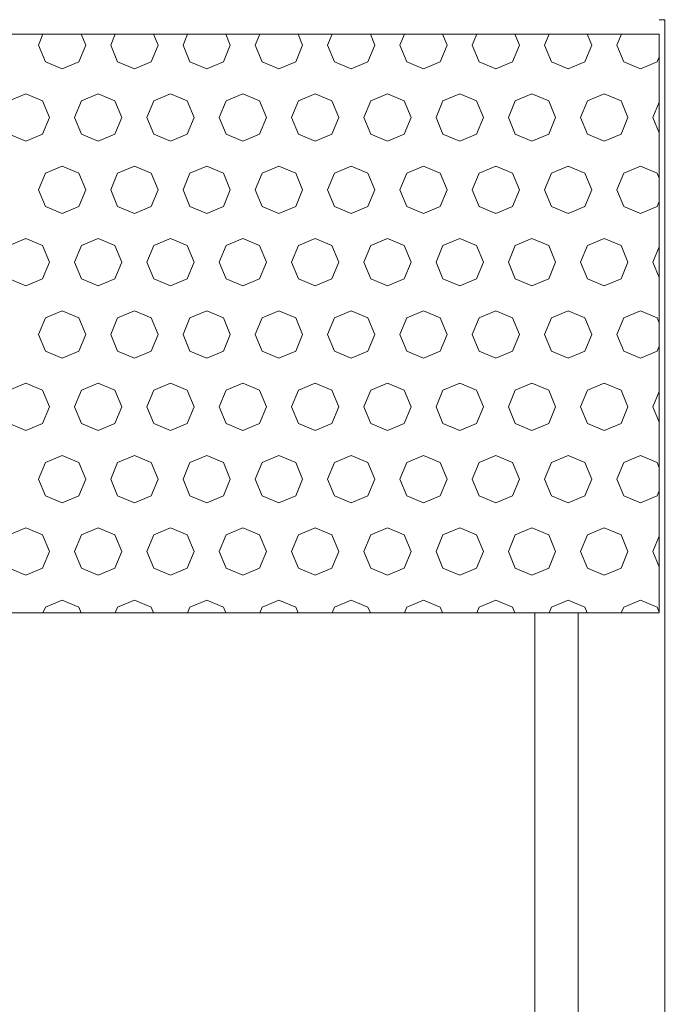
# Model space of a CAD drawing. Header units: millimetres. Extents: x 52659 to 1698020, y -10054 to 104697.
# Tile 156 of 256: x 198856 to 199306, y 6927 to 7608. Entities that reach past the tile are written whole.
import ezdxf

# ---------------------------------------------------------------- set-up
doc = ezdxf.new("R2010")
doc.units = ezdxf.units.MM
doc.header["$MEASUREMENT"] = 0
for name, color, linetype in [('02-04 BRISES SOLEIL FONCEES', 7, 'Continuous'), ('02-04 Mur.Construction', 7, 'Continuous'), ('05-02 Cotation 200ème 100ème.Cotations', 7, 'Continuous'), ('06-05 Etiquette.Texte', 7, 'Continuous'), ('Fenêtres ARCHICAD', 7, 'Continuous')]:
    doc.layers.add(name, color=color, linetype=linetype)
doc.styles.add('STYLE_GENERE_3', font='ARIALN.TTF')
doc.dimstyles.new('STYLE_GENERE__2', dxfattribs={"dimtxt": 200, "dimasz": 95, "dimexe": 0.18, "dimexo": 100, "dimgap": 0, "dimtad": 0, "dimlfac": 0.001, "dimzin": 0, "dimdsep": 46, "dimtxsty": 'STYLE_GENERE_3', "dimblk": 'ARROWHEAD_6', "dimblk1": 'ARROWHEAD_6', "dimblk2": 'ARROWHEAD_6', "dimcen": 0.09, "dimclrd": 7, "dimclre": 7, "dimclrt": 7, "dimazin": 0, "dimtfac": 1, "dimtdec": 4, "dimtmove": 0, "dimatfit": 3, "dimfxl": 1, "dimtolj": 1, "dimtzin": 0, "dimarcsym": 0})
doc.dimstyles.new('STYLE_GENERE__4', dxfattribs={"dimtxt": 0.18, "dimasz": 145.92, "dimexe": 0.18, "dimexo": 0.0625, "dimgap": 0, "dimtad": 0, "dimtih": 1, "dimtoh": 1, "dimdec": 4, "dimzin": 0, "dimdsep": 46, "dimcen": 0.09, "dimadec": 0, "dimazin": 0, "dimtfac": 1, "dimtdec": 4, "dimtmove": 0, "dimatfit": 3, "dimldrblk": 'ARROWHEAD_1', "dimfxl": 1, "dimtolj": 1, "dimtzin": 0, "dimarcsym": 0})

# ---------------------------------------------------------------- blocks, each defined once
blk = doc.blocks.new('Élément de coupe_105_1', base_point=(131932.67, 5158.07))
at = {"layer": '02-04 Mur.Construction', "color": 7, "linetype": 'Continuous', "lineweight": 9}
blk.add_line((199302.67, 7608.07), (199302.67, 6325.96), dxfattribs=at)
blk = doc.blocks.new('Élément de coupe_183_1', base_point=(131932.67, 5158.07))
at = {"layer": 'Fenêtres ARCHICAD', "color": 7, "linetype": 'Continuous', "lineweight": 9}
blk.add_line((199298.76, 7608.07), (199302.67, 7608.07), dxfattribs=at)
at = {"layer": 'Fenêtres ARCHICAD', "color": 7, "linetype": 'Continuous', "lineweight": 5}
for p, q in [((199212.67, 7198.03), (199212.67, 6448.07)), ((199242.67, 6418.07), (199242.67, 7198.03))]:
    blk.add_line(p, q, dxfattribs=at)
blk = doc.blocks.new('*X336', base_point=(131932.67, 5158.07))
at = {"layer": '02-04 BRISES SOLEIL FONCEES', "color": 7, "linetype": 'Continuous', "lineweight": 5}
for p, q in [((198872.54, 7598.07), (198869.39, 7590.46)), ((198902.09, 7590.46), (198898.94, 7598.07)), ((198922.54, 7598.07), (198919.39, 7590.46)), ((198952.09, 7590.46), (198948.94, 7598.07)), ((198972.54, 7598.07), (198969.39, 7590.46)), ((199002.09, 7590.46), (198998.94, 7598.07)), ((199022.54, 7598.07), (199019.39, 7590.46)), ((199052.09, 7590.46), (199048.94, 7598.07)), ((199072.54, 7598.07), (199069.39, 7590.46)), ((199102.09, 7590.46), (199098.94, 7598.07)), ((199122.54, 7598.07), (199119.39, 7590.46)), ((199152.09, 7590.46), (199148.94, 7598.07)), ((199172.54, 7598.07), (199169.39, 7590.46)), ((199202.09, 7590.46), (199198.94, 7598.07)), ((199222.54, 7598.07), (199219.39, 7590.46)), ((199252.09, 7590.46), (199248.94, 7598.07)), ((199272.54, 7598.07), (199269.39, 7590.46)), ((198869.39, 7590.46), (198874.18, 7578.9)), ((198897.3, 7578.9), (198902.09, 7590.46)), ((198919.39, 7590.46), (198924.18, 7578.9)), ((198947.3, 7578.9), (198952.09, 7590.46)), ((198969.39, 7590.46), (198974.18, 7578.9)), ((198997.3, 7578.9), (199002.09, 7590.46)), ((199019.39, 7590.46), (199024.18, 7578.9)), ((199047.3, 7578.9), (199052.09, 7590.46)), ((199069.39, 7590.46), (199074.18, 7578.9)), ((199097.3, 7578.9), (199102.09, 7590.46)), ((199119.39, 7590.46), (199124.18, 7578.9)), ((199147.3, 7578.9), (199152.09, 7590.46)), ((199169.39, 7590.46), (199174.18, 7578.9)), ((199197.3, 7578.9), (199202.09, 7590.46)), ((199219.39, 7590.46), (199224.18, 7578.9)), ((199247.3, 7578.9), (199252.09, 7590.46)), ((199269.39, 7590.46), (199274.18, 7578.9)), ((198874.18, 7578.9), (198885.74, 7574.11)), ((198885.74, 7574.11), (198897.3, 7578.9)), ((198924.18, 7578.9), (198935.74, 7574.11)), ((198935.74, 7574.11), (198947.3, 7578.9)), ((198974.18, 7578.9), (198985.74, 7574.11)), ((198985.74, 7574.11), (198997.3, 7578.9)), ((199024.18, 7578.9), (199035.74, 7574.11)), ((199035.74, 7574.11), (199047.3, 7578.9)), ((199074.18, 7578.9), (199085.74, 7574.11)), ((199085.74, 7574.11), (199097.3, 7578.9)), ((199124.18, 7578.9), (199135.74, 7574.11)), ((199135.74, 7574.11), (199147.3, 7578.9)), ((199174.18, 7578.9), (199185.74, 7574.11)), ((199185.74, 7574.11), (199197.3, 7578.9)), ((199224.18, 7578.9), (199235.74, 7574.11)), ((199235.74, 7574.11), (199247.3, 7578.9)), ((199274.18, 7578.9), (199285.74, 7574.11)), ((199285.74, 7574.11), (199297.3, 7578.9)), ((199297.3, 7578.9), (199298.76, 7582.41)), ((198860.74, 7556.81), (198849.18, 7552.02)), ((198872.3, 7552.02), (198860.74, 7556.81)), ((198910.74, 7556.81), (198899.18, 7552.02)), ((198922.3, 7552.02), (198910.74, 7556.81)), ((198960.74, 7556.81), (198949.18, 7552.02)), ((198972.3, 7552.02), (198960.74, 7556.81)), ((199010.74, 7556.81), (198999.18, 7552.02)), ((199022.3, 7552.02), (199010.74, 7556.81)), ((199060.74, 7556.81), (199049.18, 7552.02)), ((199072.3, 7552.02), (199060.74, 7556.81)), ((199110.74, 7556.81), (199099.18, 7552.02)), ((199122.3, 7552.02), (199110.74, 7556.81)), ((199160.74, 7556.81), (199149.18, 7552.02)), ((199172.3, 7552.02), (199160.74, 7556.81)), ((199210.74, 7556.81), (199199.18, 7552.02)), ((199222.3, 7552.02), (199210.74, 7556.81)), ((199260.74, 7556.81), (199249.18, 7552.02)), ((199272.3, 7552.02), (199260.74, 7556.81)), ((198877.09, 7540.46), (198872.3, 7552.02)), ((198899.18, 7552.02), (198894.39, 7540.46)), ((198927.09, 7540.46), (198922.3, 7552.02)), ((198949.18, 7552.02), (198944.39, 7540.46)), ((198977.09, 7540.46), (198972.3, 7552.02)), ((198999.18, 7552.02), (198994.39, 7540.46)), ((199027.09, 7540.46), (199022.3, 7552.02)), ((199049.18, 7552.02), (199044.39, 7540.46)), ((199077.09, 7540.46), (199072.3, 7552.02)), ((199099.18, 7552.02), (199094.39, 7540.46)), ((199127.09, 7540.46), (199122.3, 7552.02)), ((199149.18, 7552.02), (199144.39, 7540.46)), ((199177.09, 7540.46), (199172.3, 7552.02)), ((199199.18, 7552.02), (199194.39, 7540.46)), ((199227.09, 7540.46), (199222.3, 7552.02)), ((199249.18, 7552.02), (199244.39, 7540.46)), ((199277.09, 7540.46), (199272.3, 7552.02)), ((199298.76, 7551.01), (199294.39, 7540.46)), ((198872.3, 7528.9), (198877.09, 7540.46)), ((198894.39, 7540.46), (198899.18, 7528.9)), ((198922.3, 7528.9), (198927.09, 7540.46)), ((198944.39, 7540.46), (198949.18, 7528.9)), ((198972.3, 7528.9), (198977.09, 7540.46)), ((198994.39, 7540.46), (198999.18, 7528.9)), ((199022.3, 7528.9), (199027.09, 7540.46)), ((199044.39, 7540.46), (199049.18, 7528.9)), ((199072.3, 7528.9), (199077.09, 7540.46)), ((199094.39, 7540.46), (199099.18, 7528.9)), ((199122.3, 7528.9), (199127.09, 7540.46)), ((199144.39, 7540.46), (199149.18, 7528.9)), ((199172.3, 7528.9), (199177.09, 7540.46)), ((199194.39, 7540.46), (199199.18, 7528.9)), ((199222.3, 7528.9), (199227.09, 7540.46)), ((199244.39, 7540.46), (199249.18, 7528.9)), ((199272.3, 7528.9), (199277.09, 7540.46)), ((199294.39, 7540.46), (199298.76, 7529.91)), ((198849.18, 7528.9), (198860.74, 7524.11)), ((198860.74, 7524.11), (198872.3, 7528.9)), ((198899.18, 7528.9), (198910.74, 7524.11)), ((198910.74, 7524.11), (198922.3, 7528.9)), ((198949.18, 7528.9), (198960.74, 7524.11)), ((198960.74, 7524.11), (198972.3, 7528.9)), ((198999.18, 7528.9), (199010.74, 7524.11)), ((199010.74, 7524.11), (199022.3, 7528.9)), ((199049.18, 7528.9), (199060.74, 7524.11)), ((199060.74, 7524.11), (199072.3, 7528.9)), ((199099.18, 7528.9), (199110.74, 7524.11)), ((199110.74, 7524.11), (199122.3, 7528.9)), ((199149.18, 7528.9), (199160.74, 7524.11)), ((199160.74, 7524.11), (199172.3, 7528.9)), ((199199.18, 7528.9), (199210.74, 7524.11)), ((199210.74, 7524.11), (199222.3, 7528.9)), ((199249.18, 7528.9), (199260.74, 7524.11)), ((199260.74, 7524.11), (199272.3, 7528.9)), ((198874.18, 7502.02), (198869.39, 7490.46)), ((198885.74, 7506.81), (198874.18, 7502.02)), ((198897.3, 7502.02), (198885.74, 7506.81)), ((198902.09, 7490.46), (198897.3, 7502.02)), ((198924.18, 7502.02), (198919.39, 7490.46)), ((198935.74, 7506.81), (198924.18, 7502.02)), ((198947.3, 7502.02), (198935.74, 7506.81)), ((198952.09, 7490.46), (198947.3, 7502.02)), ((198974.18, 7502.02), (198969.39, 7490.46)), ((198985.74, 7506.81), (198974.18, 7502.02)), ((198997.3, 7502.02), (198985.74, 7506.81)), ((199002.09, 7490.46), (198997.3, 7502.02)), ((199024.18, 7502.02), (199019.39, 7490.46)), ((199035.74, 7506.81), (199024.18, 7502.02)), ((199047.3, 7502.02), (199035.74, 7506.81)), ((199052.09, 7490.46), (199047.3, 7502.02)), ((199074.18, 7502.02), (199069.39, 7490.46)), ((199085.74, 7506.81), (199074.18, 7502.02)), ((199097.3, 7502.02), (199085.74, 7506.81)), ((199102.09, 7490.46), (199097.3, 7502.02)), ((199124.18, 7502.02), (199119.39, 7490.46)), ((199135.74, 7506.81), (199124.18, 7502.02)), ((199147.3, 7502.02), (199135.74, 7506.81)), ((199152.09, 7490.46), (199147.3, 7502.02)), ((199174.18, 7502.02), (199169.39, 7490.46)), ((199185.74, 7506.81), (199174.18, 7502.02)), ((199197.3, 7502.02), (199185.74, 7506.81)), ((199202.09, 7490.46), (199197.3, 7502.02)), ((199224.18, 7502.02), (199219.39, 7490.46)), ((199235.74, 7506.81), (199224.18, 7502.02)), ((199247.3, 7502.02), (199235.74, 7506.81)), ((199252.09, 7490.46), (199247.3, 7502.02)), ((199274.18, 7502.02), (199269.39, 7490.46)), ((199285.74, 7506.81), (199274.18, 7502.02)), ((199297.3, 7502.02), (199285.74, 7506.81)), ((199298.76, 7498.51), (199297.3, 7502.02)), ((198869.39, 7490.46), (198874.18, 7478.9)), ((198897.3, 7478.9), (198902.09, 7490.46)), ((198919.39, 7490.46), (198924.18, 7478.9)), ((198947.3, 7478.9), (198952.09, 7490.46)), ((198969.39, 7490.46), (198974.18, 7478.9)), ((198997.3, 7478.9), (199002.09, 7490.46)), ((199019.39, 7490.46), (199024.18, 7478.9)), ((199047.3, 7478.9), (199052.09, 7490.46)), ((199069.39, 7490.46), (199074.18, 7478.9)), ((199097.3, 7478.9), (199102.09, 7490.46)), ((199119.39, 7490.46), (199124.18, 7478.9)), ((199147.3, 7478.9), (199152.09, 7490.46)), ((199169.39, 7490.46), (199174.18, 7478.9)), ((199197.3, 7478.9), (199202.09, 7490.46)), ((199219.39, 7490.46), (199224.18, 7478.9)), ((199247.3, 7478.9), (199252.09, 7490.46)), ((199269.39, 7490.46), (199274.18, 7478.9)), ((199297.3, 7478.9), (199298.76, 7482.41)), ((198874.18, 7478.9), (198885.74, 7474.11)), ((198885.74, 7474.11), (198897.3, 7478.9)), ((198924.18, 7478.9), (198935.74, 7474.11)), ((198935.74, 7474.11), (198947.3, 7478.9)), ((198974.18, 7478.9), (198985.74, 7474.11)), ((198985.74, 7474.11), (198997.3, 7478.9)), ((199024.18, 7478.9), (199035.74, 7474.11)), ((199035.74, 7474.11), (199047.3, 7478.9)), ((199074.18, 7478.9), (199085.74, 7474.11)), ((199085.74, 7474.11), (199097.3, 7478.9)), ((199124.18, 7478.9), (199135.74, 7474.11)), ((199135.74, 7474.11), (199147.3, 7478.9)), ((199174.18, 7478.9), (199185.74, 7474.11)), ((199185.74, 7474.11), (199197.3, 7478.9)), ((199224.18, 7478.9), (199235.74, 7474.11)), ((199235.74, 7474.11), (199247.3, 7478.9)), ((199274.18, 7478.9), (199285.74, 7474.11)), ((199285.74, 7474.11), (199297.3, 7478.9)), ((198860.74, 7456.81), (198849.18, 7452.02)), ((198872.3, 7452.02), (198860.74, 7456.81)), ((198910.74, 7456.81), (198899.18, 7452.02)), ((198922.3, 7452.02), (198910.74, 7456.81)), ((198960.74, 7456.81), (198949.18, 7452.02)), ((198972.3, 7452.02), (198960.74, 7456.81)), ((199010.74, 7456.81), (198999.18, 7452.02)), ((199022.3, 7452.02), (199010.74, 7456.81)), ((199060.74, 7456.81), (199049.18, 7452.02)), ((199072.3, 7452.02), (199060.74, 7456.81)), ((199110.74, 7456.81), (199099.18, 7452.02)), ((199122.3, 7452.02), (199110.74, 7456.81)), ((199160.74, 7456.81), (199149.18, 7452.02)), ((199172.3, 7452.02), (199160.74, 7456.81)), ((199210.74, 7456.81), (199199.18, 7452.02)), ((199222.3, 7452.02), (199210.74, 7456.81)), ((199260.74, 7456.81), (199249.18, 7452.02)), ((199272.3, 7452.02), (199260.74, 7456.81)), ((198877.09, 7440.46), (198872.3, 7452.02)), ((198899.18, 7452.02), (198894.39, 7440.46)), ((198927.09, 7440.46), (198922.3, 7452.02)), ((198949.18, 7452.02), (198944.39, 7440.46)), ((198977.09, 7440.46), (198972.3, 7452.02)), ((198999.18, 7452.02), (198994.39, 7440.46)), ((199027.09, 7440.46), (199022.3, 7452.02)), ((199049.18, 7452.02), (199044.39, 7440.46)), ((199077.09, 7440.46), (199072.3, 7452.02)), ((199099.18, 7452.02), (199094.39, 7440.46)), ((199127.09, 7440.46), (199122.3, 7452.02)), ((199149.18, 7452.02), (199144.39, 7440.46)), ((199177.09, 7440.46), (199172.3, 7452.02)), ((199199.18, 7452.02), (199194.39, 7440.46)), ((199227.09, 7440.46), (199222.3, 7452.02)), ((199249.18, 7452.02), (199244.39, 7440.46)), ((199277.09, 7440.46), (199272.3, 7452.02)), ((199298.76, 7451.01), (199294.39, 7440.46)), ((198872.3, 7428.9), (198877.09, 7440.46)), ((198894.39, 7440.46), (198899.18, 7428.9)), ((198922.3, 7428.9), (198927.09, 7440.46)), ((198944.39, 7440.46), (198949.18, 7428.9)), ((198972.3, 7428.9), (198977.09, 7440.46)), ((198994.39, 7440.46), (198999.18, 7428.9)), ((199022.3, 7428.9), (199027.09, 7440.46)), ((199044.39, 7440.46), (199049.18, 7428.9)), ((199072.3, 7428.9), (199077.09, 7440.46)), ((199094.39, 7440.46), (199099.18, 7428.9)), ((199122.3, 7428.9), (199127.09, 7440.46)), ((199144.39, 7440.46), (199149.18, 7428.9)), ((199172.3, 7428.9), (199177.09, 7440.46)), ((199194.39, 7440.46), (199199.18, 7428.9)), ((199222.3, 7428.9), (199227.09, 7440.46)), ((199244.39, 7440.46), (199249.18, 7428.9)), ((199272.3, 7428.9), (199277.09, 7440.46)), ((199294.39, 7440.46), (199298.76, 7429.91)), ((198849.18, 7428.9), (198860.74, 7424.11)), ((198860.74, 7424.11), (198872.3, 7428.9)), ((198899.18, 7428.9), (198910.74, 7424.11)), ((198910.74, 7424.11), (198922.3, 7428.9)), ((198949.18, 7428.9), (198960.74, 7424.11)), ((198960.74, 7424.11), (198972.3, 7428.9)), ((198999.18, 7428.9), (199010.74, 7424.11)), ((199010.74, 7424.11), (199022.3, 7428.9)), ((199049.18, 7428.9), (199060.74, 7424.11)), ((199060.74, 7424.11), (199072.3, 7428.9)), ((199099.18, 7428.9), (199110.74, 7424.11)), ((199110.74, 7424.11), (199122.3, 7428.9)), ((199149.18, 7428.9), (199160.74, 7424.11)), ((199160.74, 7424.11), (199172.3, 7428.9)), ((199199.18, 7428.9), (199210.74, 7424.11)), ((199210.74, 7424.11), (199222.3, 7428.9)), ((199249.18, 7428.9), (199260.74, 7424.11)), ((199260.74, 7424.11), (199272.3, 7428.9)), ((198885.74, 7406.81), (198874.18, 7402.02)), ((198897.3, 7402.02), (198885.74, 7406.81)), ((198935.74, 7406.81), (198924.18, 7402.02)), ((198947.3, 7402.02), (198935.74, 7406.81)), ((198985.74, 7406.81), (198974.18, 7402.02)), ((198997.3, 7402.02), (198985.74, 7406.81)), ((199035.74, 7406.81), (199024.18, 7402.02)), ((199047.3, 7402.02), (199035.74, 7406.81)), ((199085.74, 7406.81), (199074.18, 7402.02)), ((199097.3, 7402.02), (199085.74, 7406.81)), ((199135.74, 7406.81), (199124.18, 7402.02)), ((199147.3, 7402.02), (199135.74, 7406.81)), ((199185.74, 7406.81), (199174.18, 7402.02)), ((199197.3, 7402.02), (199185.74, 7406.81)), ((199235.74, 7406.81), (199224.18, 7402.02)), ((199247.3, 7402.02), (199235.74, 7406.81)), ((199285.74, 7406.81), (199274.18, 7402.02)), ((199297.3, 7402.02), (199285.74, 7406.81)), ((198874.18, 7402.02), (198869.39, 7390.46)), ((198902.09, 7390.46), (198897.3, 7402.02)), ((198924.18, 7402.02), (198919.39, 7390.46)), ((198952.09, 7390.46), (198947.3, 7402.02)), ((198974.18, 7402.02), (198969.39, 7390.46)), ((199002.09, 7390.46), (198997.3, 7402.02)), ((199024.18, 7402.02), (199019.39, 7390.46)), ((199052.09, 7390.46), (199047.3, 7402.02)), ((199074.18, 7402.02), (199069.39, 7390.46)), ((199102.09, 7390.46), (199097.3, 7402.02)), ((199124.18, 7402.02), (199119.39, 7390.46)), ((199152.09, 7390.46), (199147.3, 7402.02)), ((199174.18, 7402.02), (199169.39, 7390.46)), ((199202.09, 7390.46), (199197.3, 7402.02)), ((199224.18, 7402.02), (199219.39, 7390.46)), ((199252.09, 7390.46), (199247.3, 7402.02)), ((199274.18, 7402.02), (199269.39, 7390.46)), ((199298.76, 7398.51), (199297.3, 7402.02)), ((198869.39, 7390.46), (198874.18, 7378.9)), ((198897.3, 7378.9), (198902.09, 7390.46)), ((198919.39, 7390.46), (198924.18, 7378.9)), ((198947.3, 7378.9), (198952.09, 7390.46)), ((198969.39, 7390.46), (198974.18, 7378.9)), ((198997.3, 7378.9), (199002.09, 7390.46)), ((199019.39, 7390.46), (199024.18, 7378.9)), ((199047.3, 7378.9), (199052.09, 7390.46)), ((199069.39, 7390.46), (199074.18, 7378.9)), ((199097.3, 7378.9), (199102.09, 7390.46)), ((199119.39, 7390.46), (199124.18, 7378.9)), ((199147.3, 7378.9), (199152.09, 7390.46)), ((199169.39, 7390.46), (199174.18, 7378.9)), ((199197.3, 7378.9), (199202.09, 7390.46)), ((199219.39, 7390.46), (199224.18, 7378.9)), ((199247.3, 7378.9), (199252.09, 7390.46)), ((199269.39, 7390.46), (199274.18, 7378.9)), ((198874.18, 7378.9), (198885.74, 7374.11)), ((198885.74, 7374.11), (198897.3, 7378.9)), ((198924.18, 7378.9), (198935.74, 7374.11)), ((198935.74, 7374.11), (198947.3, 7378.9)), ((198974.18, 7378.9), (198985.74, 7374.11)), ((198985.74, 7374.11), (198997.3, 7378.9)), ((199024.18, 7378.9), (199035.74, 7374.11)), ((199035.74, 7374.11), (199047.3, 7378.9)), ((199074.18, 7378.9), (199085.74, 7374.11)), ((199085.74, 7374.11), (199097.3, 7378.9)), ((199124.18, 7378.9), (199135.74, 7374.11)), ((199135.74, 7374.11), (199147.3, 7378.9)), ((199174.18, 7378.9), (199185.74, 7374.11)), ((199185.74, 7374.11), (199197.3, 7378.9)), ((199224.18, 7378.9), (199235.74, 7374.11)), ((199235.74, 7374.11), (199247.3, 7378.9)), ((199274.18, 7378.9), (199285.74, 7374.11)), ((199285.74, 7374.11), (199297.3, 7378.9)), ((199297.3, 7378.9), (199298.76, 7382.41)), ((198860.74, 7356.81), (198849.18, 7352.02)), ((198872.3, 7352.02), (198860.74, 7356.81)), ((198877.09, 7340.46), (198872.3, 7352.02)), ((198899.18, 7352.02), (198894.39, 7340.46)), ((198910.74, 7356.81), (198899.18, 7352.02)), ((198922.3, 7352.02), (198910.74, 7356.81)), ((198927.09, 7340.46), (198922.3, 7352.02)), ((198949.18, 7352.02), (198944.39, 7340.46)), ((198960.74, 7356.81), (198949.18, 7352.02)), ((198972.3, 7352.02), (198960.74, 7356.81)), ((198977.09, 7340.46), (198972.3, 7352.02)), ((198999.18, 7352.02), (198994.39, 7340.46)), ((199010.74, 7356.81), (198999.18, 7352.02)), ((199022.3, 7352.02), (199010.74, 7356.81)), ((199027.09, 7340.46), (199022.3, 7352.02)), ((199049.18, 7352.02), (199044.39, 7340.46)), ((199060.74, 7356.81), (199049.18, 7352.02)), ((199072.3, 7352.02), (199060.74, 7356.81)), ((199077.09, 7340.46), (199072.3, 7352.02)), ((199099.18, 7352.02), (199094.39, 7340.46)), ((199110.74, 7356.81), (199099.18, 7352.02)), ((199122.3, 7352.02), (199110.74, 7356.81)), ((199127.09, 7340.46), (199122.3, 7352.02)), ((199149.18, 7352.02), (199144.39, 7340.46)), ((199160.74, 7356.81), (199149.18, 7352.02)), ((199172.3, 7352.02), (199160.74, 7356.81)), ((199177.09, 7340.46), (199172.3, 7352.02)), ((199199.18, 7352.02), (199194.39, 7340.46)), ((199210.74, 7356.81), (199199.18, 7352.02)), ((199222.3, 7352.02), (199210.74, 7356.81)), ((199227.09, 7340.46), (199222.3, 7352.02)), ((199249.18, 7352.02), (199244.39, 7340.46)), ((199260.74, 7356.81), (199249.18, 7352.02)), ((199272.3, 7352.02), (199260.74, 7356.81)), ((199277.09, 7340.46), (199272.3, 7352.02)), ((199298.76, 7351.01), (199294.39, 7340.46)), ((198872.3, 7328.9), (198877.09, 7340.46)), ((198894.39, 7340.46), (198899.18, 7328.9)), ((198922.3, 7328.9), (198927.09, 7340.46)), ((198944.39, 7340.46), (198949.18, 7328.9)), ((198972.3, 7328.9), (198977.09, 7340.46)), ((198994.39, 7340.46), (198999.18, 7328.9)), ((199022.3, 7328.9), (199027.09, 7340.46)), ((199044.39, 7340.46), (199049.18, 7328.9)), ((199072.3, 7328.9), (199077.09, 7340.46)), ((199094.39, 7340.46), (199099.18, 7328.9)), ((199122.3, 7328.9), (199127.09, 7340.46)), ((199144.39, 7340.46), (199149.18, 7328.9)), ((199172.3, 7328.9), (199177.09, 7340.46)), ((199194.39, 7340.46), (199199.18, 7328.9)), ((199222.3, 7328.9), (199227.09, 7340.46)), ((199244.39, 7340.46), (199249.18, 7328.9)), ((199272.3, 7328.9), (199277.09, 7340.46)), ((199294.39, 7340.46), (199298.76, 7329.91)), ((198849.18, 7328.9), (198860.74, 7324.11)), ((198860.74, 7324.11), (198872.3, 7328.9)), ((198899.18, 7328.9), (198910.74, 7324.11)), ((198910.74, 7324.11), (198922.3, 7328.9)), ((198949.18, 7328.9), (198960.74, 7324.11)), ((198960.74, 7324.11), (198972.3, 7328.9)), ((198999.18, 7328.9), (199010.74, 7324.11)), ((199010.74, 7324.11), (199022.3, 7328.9)), ((199049.18, 7328.9), (199060.74, 7324.11)), ((199060.74, 7324.11), (199072.3, 7328.9)), ((199099.18, 7328.9), (199110.74, 7324.11)), ((199110.74, 7324.11), (199122.3, 7328.9)), ((199149.18, 7328.9), (199160.74, 7324.11)), ((199160.74, 7324.11), (199172.3, 7328.9)), ((199199.18, 7328.9), (199210.74, 7324.11)), ((199210.74, 7324.11), (199222.3, 7328.9)), ((199249.18, 7328.9), (199260.74, 7324.11)), ((199260.74, 7324.11), (199272.3, 7328.9)), ((198885.74, 7306.81), (198874.18, 7302.02)), ((198897.3, 7302.02), (198885.74, 7306.81)), ((198935.74, 7306.81), (198924.18, 7302.02)), ((198947.3, 7302.02), (198935.74, 7306.81)), ((198985.74, 7306.81), (198974.18, 7302.02)), ((198997.3, 7302.02), (198985.74, 7306.81)), ((199035.74, 7306.81), (199024.18, 7302.02)), ((199047.3, 7302.02), (199035.74, 7306.81)), ((199085.74, 7306.81), (199074.18, 7302.02)), ((199097.3, 7302.02), (199085.74, 7306.81)), ((199135.74, 7306.81), (199124.18, 7302.02)), ((199147.3, 7302.02), (199135.74, 7306.81)), ((199185.74, 7306.81), (199174.18, 7302.02)), ((199197.3, 7302.02), (199185.74, 7306.81)), ((199235.74, 7306.81), (199224.18, 7302.02)), ((199247.3, 7302.02), (199235.74, 7306.81)), ((199285.74, 7306.81), (199274.18, 7302.02)), ((199297.3, 7302.02), (199285.74, 7306.81)), ((198874.18, 7302.02), (198869.39, 7290.46)), ((198902.09, 7290.46), (198897.3, 7302.02)), ((198924.18, 7302.02), (198919.39, 7290.46)), ((198952.09, 7290.46), (198947.3, 7302.02)), ((198974.18, 7302.02), (198969.39, 7290.46)), ((199002.09, 7290.46), (198997.3, 7302.02)), ((199024.18, 7302.02), (199019.39, 7290.46)), ((199052.09, 7290.46), (199047.3, 7302.02)), ((199074.18, 7302.02), (199069.39, 7290.46)), ((199102.09, 7290.46), (199097.3, 7302.02)), ((199124.18, 7302.02), (199119.39, 7290.46)), ((199152.09, 7290.46), (199147.3, 7302.02)), ((199174.18, 7302.02), (199169.39, 7290.46)), ((199202.09, 7290.46), (199197.3, 7302.02)), ((199224.18, 7302.02), (199219.39, 7290.46)), ((199252.09, 7290.46), (199247.3, 7302.02)), ((199274.18, 7302.02), (199269.39, 7290.46)), ((199298.76, 7298.51), (199297.3, 7302.02)), ((198869.39, 7290.46), (198874.18, 7278.9)), ((198897.3, 7278.9), (198902.09, 7290.46)), ((198919.39, 7290.46), (198924.18, 7278.9)), ((198947.3, 7278.9), (198952.09, 7290.46)), ((198969.39, 7290.46), (198974.18, 7278.9)), ((198997.3, 7278.9), (199002.09, 7290.46)), ((199019.39, 7290.46), (199024.18, 7278.9)), ((199047.3, 7278.9), (199052.09, 7290.46)), ((199069.39, 7290.46), (199074.18, 7278.9)), ((199097.3, 7278.9), (199102.09, 7290.46)), ((199119.39, 7290.46), (199124.18, 7278.9)), ((199147.3, 7278.9), (199152.09, 7290.46)), ((199169.39, 7290.46), (199174.18, 7278.9)), ((199197.3, 7278.9), (199202.09, 7290.46)), ((199219.39, 7290.46), (199224.18, 7278.9)), ((199247.3, 7278.9), (199252.09, 7290.46)), ((199269.39, 7290.46), (199274.18, 7278.9)), ((198874.18, 7278.9), (198885.74, 7274.11)), ((198885.74, 7274.11), (198897.3, 7278.9)), ((198924.18, 7278.9), (198935.74, 7274.11)), ((198935.74, 7274.11), (198947.3, 7278.9)), ((198974.18, 7278.9), (198985.74, 7274.11)), ((198985.74, 7274.11), (198997.3, 7278.9)), ((199024.18, 7278.9), (199035.74, 7274.11)), ((199035.74, 7274.11), (199047.3, 7278.9)), ((199074.18, 7278.9), (199085.74, 7274.11)), ((199085.74, 7274.11), (199097.3, 7278.9)), ((199124.18, 7278.9), (199135.74, 7274.11)), ((199135.74, 7274.11), (199147.3, 7278.9)), ((199174.18, 7278.9), (199185.74, 7274.11)), ((199185.74, 7274.11), (199197.3, 7278.9)), ((199224.18, 7278.9), (199235.74, 7274.11)), ((199235.74, 7274.11), (199247.3, 7278.9)), ((199274.18, 7278.9), (199285.74, 7274.11)), ((199285.74, 7274.11), (199297.3, 7278.9)), ((199297.3, 7278.9), (199298.76, 7282.41)), ((198860.74, 7256.81), (198849.18, 7252.02)), ((198872.3, 7252.02), (198860.74, 7256.81)), ((198910.74, 7256.81), (198899.18, 7252.02)), ((198922.3, 7252.02), (198910.74, 7256.81)), ((198960.74, 7256.81), (198949.18, 7252.02)), ((198972.3, 7252.02), (198960.74, 7256.81)), ((199010.74, 7256.81), (198999.18, 7252.02)), ((199022.3, 7252.02), (199010.74, 7256.81)), ((199060.74, 7256.81), (199049.18, 7252.02)), ((199072.3, 7252.02), (199060.74, 7256.81)), ((199110.74, 7256.81), (199099.18, 7252.02)), ((199122.3, 7252.02), (199110.74, 7256.81)), ((199160.74, 7256.81), (199149.18, 7252.02)), ((199172.3, 7252.02), (199160.74, 7256.81)), ((199210.74, 7256.81), (199199.18, 7252.02)), ((199222.3, 7252.02), (199210.74, 7256.81)), ((199260.74, 7256.81), (199249.18, 7252.02)), ((199272.3, 7252.02), (199260.74, 7256.81)), ((198877.09, 7240.46), (198872.3, 7252.02)), ((198899.18, 7252.02), (198894.39, 7240.46)), ((198927.09, 7240.46), (198922.3, 7252.02)), ((198949.18, 7252.02), (198944.39, 7240.46)), ((198977.09, 7240.46), (198972.3, 7252.02)), ((198999.18, 7252.02), (198994.39, 7240.46)), ((199027.09, 7240.46), (199022.3, 7252.02)), ((199049.18, 7252.02), (199044.39, 7240.46)), ((199077.09, 7240.46), (199072.3, 7252.02)), ((199099.18, 7252.02), (199094.39, 7240.46)), ((199127.09, 7240.46), (199122.3, 7252.02)), ((199149.18, 7252.02), (199144.39, 7240.46)), ((199177.09, 7240.46), (199172.3, 7252.02)), ((199199.18, 7252.02), (199194.39, 7240.46)), ((199227.09, 7240.46), (199222.3, 7252.02)), ((199249.18, 7252.02), (199244.39, 7240.46)), ((199277.09, 7240.46), (199272.3, 7252.02)), ((199298.76, 7251.01), (199294.39, 7240.46)), ((198872.3, 7228.9), (198877.09, 7240.46)), ((198894.39, 7240.46), (198899.18, 7228.9)), ((198922.3, 7228.9), (198927.09, 7240.46)), ((198944.39, 7240.46), (198949.18, 7228.9)), ((198972.3, 7228.9), (198977.09, 7240.46)), ((198994.39, 7240.46), (198999.18, 7228.9)), ((199022.3, 7228.9), (199027.09, 7240.46)), ((199044.39, 7240.46), (199049.18, 7228.9)), ((199072.3, 7228.9), (199077.09, 7240.46)), ((199094.39, 7240.46), (199099.18, 7228.9)), ((199122.3, 7228.9), (199127.09, 7240.46)), ((199144.39, 7240.46), (199149.18, 7228.9)), ((199172.3, 7228.9), (199177.09, 7240.46)), ((199194.39, 7240.46), (199199.18, 7228.9)), ((199222.3, 7228.9), (199227.09, 7240.46)), ((199244.39, 7240.46), (199249.18, 7228.9)), ((199272.3, 7228.9), (199277.09, 7240.46)), ((199294.39, 7240.46), (199298.76, 7229.91)), ((198849.18, 7228.9), (198860.74, 7224.11)), ((198860.74, 7224.11), (198872.3, 7228.9)), ((198899.18, 7228.9), (198910.74, 7224.11)), ((198910.74, 7224.11), (198922.3, 7228.9)), ((198949.18, 7228.9), (198960.74, 7224.11)), ((198960.74, 7224.11), (198972.3, 7228.9)), ((198999.18, 7228.9), (199010.74, 7224.11)), ((199010.74, 7224.11), (199022.3, 7228.9)), ((199049.18, 7228.9), (199060.74, 7224.11)), ((199060.74, 7224.11), (199072.3, 7228.9)), ((199099.18, 7228.9), (199110.74, 7224.11)), ((199110.74, 7224.11), (199122.3, 7228.9)), ((199149.18, 7228.9), (199160.74, 7224.11)), ((199160.74, 7224.11), (199172.3, 7228.9)), ((199199.18, 7228.9), (199210.74, 7224.11)), ((199210.74, 7224.11), (199222.3, 7228.9)), ((199249.18, 7228.9), (199260.74, 7224.11)), ((199260.74, 7224.11), (199272.3, 7228.9)), ((198874.18, 7202.02), (198872.52, 7198.03)), ((198885.74, 7206.81), (198874.18, 7202.02)), ((198897.3, 7202.02), (198885.74, 7206.81)), ((198898.96, 7198.03), (198897.3, 7202.02)), ((198924.18, 7202.02), (198922.52, 7198.03)), ((198935.74, 7206.81), (198924.18, 7202.02)), ((198947.3, 7202.02), (198935.74, 7206.81)), ((198948.96, 7198.03), (198947.3, 7202.02)), ((198974.18, 7202.02), (198972.52, 7198.03)), ((198985.74, 7206.81), (198974.18, 7202.02)), ((198997.3, 7202.02), (198985.74, 7206.81)), ((198998.96, 7198.03), (198997.3, 7202.02)), ((199024.18, 7202.02), (199022.52, 7198.03)), ((199035.74, 7206.81), (199024.18, 7202.02)), ((199047.3, 7202.02), (199035.74, 7206.81)), ((199048.96, 7198.03), (199047.3, 7202.02)), ((199074.18, 7202.02), (199072.52, 7198.03)), ((199085.74, 7206.81), (199074.18, 7202.02)), ((199097.3, 7202.02), (199085.74, 7206.81)), ((199098.96, 7198.03), (199097.3, 7202.02)), ((199124.18, 7202.02), (199122.52, 7198.03)), ((199135.74, 7206.81), (199124.18, 7202.02)), ((199147.3, 7202.02), (199135.74, 7206.81)), ((199148.96, 7198.03), (199147.3, 7202.02)), ((199174.18, 7202.02), (199172.52, 7198.03)), ((199185.74, 7206.81), (199174.18, 7202.02)), ((199197.3, 7202.02), (199185.74, 7206.81)), ((199198.96, 7198.03), (199197.3, 7202.02)), ((199224.18, 7202.02), (199222.52, 7198.03)), ((199235.74, 7206.81), (199224.18, 7202.02)), ((199247.3, 7202.02), (199235.74, 7206.81)), ((199248.96, 7198.03), (199247.3, 7202.02)), ((199274.18, 7202.02), (199272.52, 7198.03)), ((199285.74, 7206.81), (199274.18, 7202.02)), ((199297.3, 7202.02), (199285.74, 7206.81)), ((199298.76, 7198.51), (199297.3, 7202.02))]:
    blk.add_line(p, q, dxfattribs=at)
blk = doc.blocks.new('Élément de coupe_317_1', base_point=(131932.67, 5158.07))
at = {"layer": '02-04 BRISES SOLEIL FONCEES', "color": 7, "linetype": 'Continuous', "lineweight": 9}
for p, q in [((199298.76, 7598.07), (197542.67, 7598.07)), ((199298.76, 7198.03), (199298.76, 7598.07)), ((197542.67, 7198.03), (199298.76, 7198.03))]:
    blk.add_line(p, q, dxfattribs=at)
at = {"layer": '02-04 BRISES SOLEIL FONCEES', "lineweight": 0}
blk.add_blockref('*X336', (131932.67, 5158.07), dxfattribs=at)
blk = doc.blocks.new('*D740', base_point=(131932.67, 5158.07))
at = {"layer": '05-02 Cotation 200ème 100ème.Cotations', "color": 7, "linetype": 'Continuous', "lineweight": 25, "transparency": 16777216}
for p, q in [((165280.71, 7648.07), (165380.71, 7548.07)), ((165280.71, 6358.06), (165380.71, 6258.06))]:
    blk.add_line(p, q, dxfattribs=at)
at = {"layer": '05-02 Cotation 200ème 100ème.Cotations', "color": 7, "linetype": 'Continuous', "lineweight": 13, "transparency": 16777216}
for p, q in [((165424.46, 7598.07), (165236.96, 7598.07)), ((165330.71, 7201.94), (165330.71, 7598.07)), ((165330.71, 6308.06), (165330.71, 6704.19)), ((165424.46, 6308.06), (165236.96, 6308.06))]:
    blk.add_line(p, q, dxfattribs=at)
at = {"layer": '05-02 Cotation 200ème 100ème.Cotations', "color": 7, "lineweight": 9, "transparency": 16777216, "insert": (165430.71, 6729.07), "char_height": 200, "attachment_point": 7, "rotation": 90, "style": 'STYLE_GENERE_3'}
blk.add_mtext('\\A1;1,29', dxfattribs=at)
blk = doc.blocks.new('ARROWHEAD_6')
at = {"color": 0, "linetype": 'Continuous', "lineweight": 0}
for p, q in [((-0.5, -0.5), (0.5, 0.5)), ((0, 0), (-1, 0))]:
    blk.add_line(p, q, dxfattribs=at)
blk = doc.blocks.new('*D741', base_point=(131932.67, 5158.07))
at = {"layer": '05-02 Cotation 200ème 100ème.Cotations', "color": 7, "linetype": 'Continuous', "lineweight": 25, "transparency": 16777216}
for p, q in [((165280.71, 9772.86), (165380.71, 9672.86)), ((165280.71, 7648.07), (165380.71, 7548.07))]:
    blk.add_line(p, q, dxfattribs=at)
at = {"layer": '05-02 Cotation 200ème 100ème.Cotations', "color": 7, "linetype": 'Continuous', "lineweight": 13, "transparency": 16777216}
for p, q in [((165424.46, 9722.86), (165236.96, 9722.86)), ((165330.71, 8909.34), (165330.71, 9722.86)), ((165330.71, 7598.07), (165330.71, 8411.59)), ((165424.46, 7598.07), (165236.96, 7598.07))]:
    blk.add_line(p, q, dxfattribs=at)
at = {"layer": '05-02 Cotation 200ème 100ème.Cotations', "color": 7, "lineweight": 9, "transparency": 16777216, "insert": (165430.71, 8436.47), "char_height": 200, "attachment_point": 7, "rotation": 90, "style": 'STYLE_GENERE_3'}
blk.add_mtext('\\A1;2,12', dxfattribs=at)
blk = doc.blocks.new('*D755', base_point=(131932.67, 5158.07))
at = {"layer": '05-02 Cotation 200ème 100ème.Cotations', "color": 7, "linetype": 'Continuous', "lineweight": 25, "transparency": 16777216}
for p, q in [((172202.47, 7658.07), (172302.47, 7558.07)), ((172202.47, 5208.07), (172302.47, 5108.07))]:
    blk.add_line(p, q, dxfattribs=at)
at = {"layer": '05-02 Cotation 200ème 100ème.Cotations', "color": 7, "linetype": 'Continuous', "lineweight": 13, "transparency": 16777216}
for p, q in [((172346.22, 7608.07), (172158.72, 7608.07)), ((172252.47, 6631.95), (172252.47, 7608.07)), ((172252.47, 5158.07), (172252.47, 6134.2)), ((172346.22, 5158.07), (172158.72, 5158.07)), ((172252.47, 5083.07), (172252.47, 5158.07))]:
    blk.add_line(p, q, dxfattribs=at)
at = {"layer": '05-02 Cotation 200ème 100ème.Cotations', "color": 7, "lineweight": 9, "transparency": 16777216, "insert": (172352.47, 6159.07), "char_height": 200, "attachment_point": 7, "rotation": 90, "style": 'STYLE_GENERE_3'}
blk.add_mtext('\\A1;2,45', dxfattribs=at)
blk = doc.blocks.new('*D760', base_point=(131932.67, 5158.07))
at = {"layer": '05-02 Cotation 200ème 100ème.Cotations', "color": 7, "linetype": 'Continuous', "lineweight": 25, "transparency": 16777216}
for p, q in [((135853.9, 8708.07), (135953.9, 8608.07)), ((135853.9, 6358.06), (135953.9, 6258.06))]:
    blk.add_line(p, q, dxfattribs=at)
at = {"layer": '05-02 Cotation 200ème 100ème.Cotations', "color": 7, "linetype": 'Continuous', "lineweight": 13, "transparency": 16777216}
for p, q in [((135997.65, 8658.07), (135810.15, 8658.07)), ((135903.9, 7731.94), (135903.9, 8658.07)), ((135903.9, 6308.06), (135903.9, 7234.19)), ((135997.65, 6308.06), (135810.15, 6308.06))]:
    blk.add_line(p, q, dxfattribs=at)
at = {"layer": '05-02 Cotation 200ème 100ème.Cotations', "color": 7, "lineweight": 9, "transparency": 16777216, "insert": (136003.9, 7259.07), "char_height": 200, "attachment_point": 7, "rotation": 90, "style": 'STYLE_GENERE_3'}
blk.add_mtext('\\A1;2,35', dxfattribs=at)
blk = doc.blocks.new('ARROWHEAD_1')
at = {"color": 0, "linetype": 'Continuous', "lineweight": 0}
blk.add_line((0, 0), (-1, 0), dxfattribs=at)
blk.add_circle((0, 0), 0.25, dxfattribs=at)

msp = doc.modelspace()

# ---------------------------------------------------------------- block references
at = {"layer": '02-04 BRISES SOLEIL FONCEES', "lineweight": 0}
msp.add_blockref('Élément de coupe_317_1', (131932.668, 5158.072), dxfattribs=at)
at = {"layer": '02-04 Mur.Construction', "lineweight": 0}
msp.add_blockref('Élément de coupe_105_1', (131932.668, 5158.072), dxfattribs=at)
at = {"layer": 'Fenêtres ARCHICAD', "lineweight": 0}
msp.add_blockref('Élément de coupe_183_1', (131932.668, 5158.072), dxfattribs=at)

# ---------------------------------------------------------------- dimensions: what is measured, and where the dimension line sits
at = {"layer": '05-02 Cotation 200ème 100ème.Cotations', "color": 7, "linetype": 'Continuous', "lineweight": 13}
for base, p1, p2, picture, middle in [((165330.708, 9722.862), (220602.668, 7598.072), (221690.249, 9722.862), '*D741', (165330.708, 8696.231)), ((135903.901, 8658.072), (220602.668, 6308.064), (136794.464, 8658.072), '*D760', (135903.901, 7518.832)), ((172252.472, 7608.072), (234695.317, 5158.072), (187924.443, 7608.072), '*D755', (172252.472, 6418.836)), ((165330.708, 7598.072), (220602.668, 6308.064), (220602.668, 7598.072), '*D740', (165330.708, 6988.832))]:
    dim = msp.add_linear_dim(base=base, p1=p1, p2=p2, angle=90, dimstyle='STYLE_GENERE__2', dxfattribs=at)
    dim.commit()
    dim.dimension.update_dxf_attribs({"geometry": picture, "text_midpoint": middle, "dimtype": 160, "text_rotation": 90})

# ---------------------------------------------------------------- leaders
at = {"layer": '06-05 Etiquette.Texte', "color": 7, "linetype": 'Continuous', "lineweight": 9, "annotation_type": 0, "has_hookline": 1, "hookline_direction": 0, "text_width": 8116.667}
msp.add_leader([(192237.471, 7397.482), (192091.551, 4888.627), (192237.471, 4888.627)], dimstyle='STYLE_GENERE__4', dxfattribs=at)

doc.saveas('drawing.dxf')
